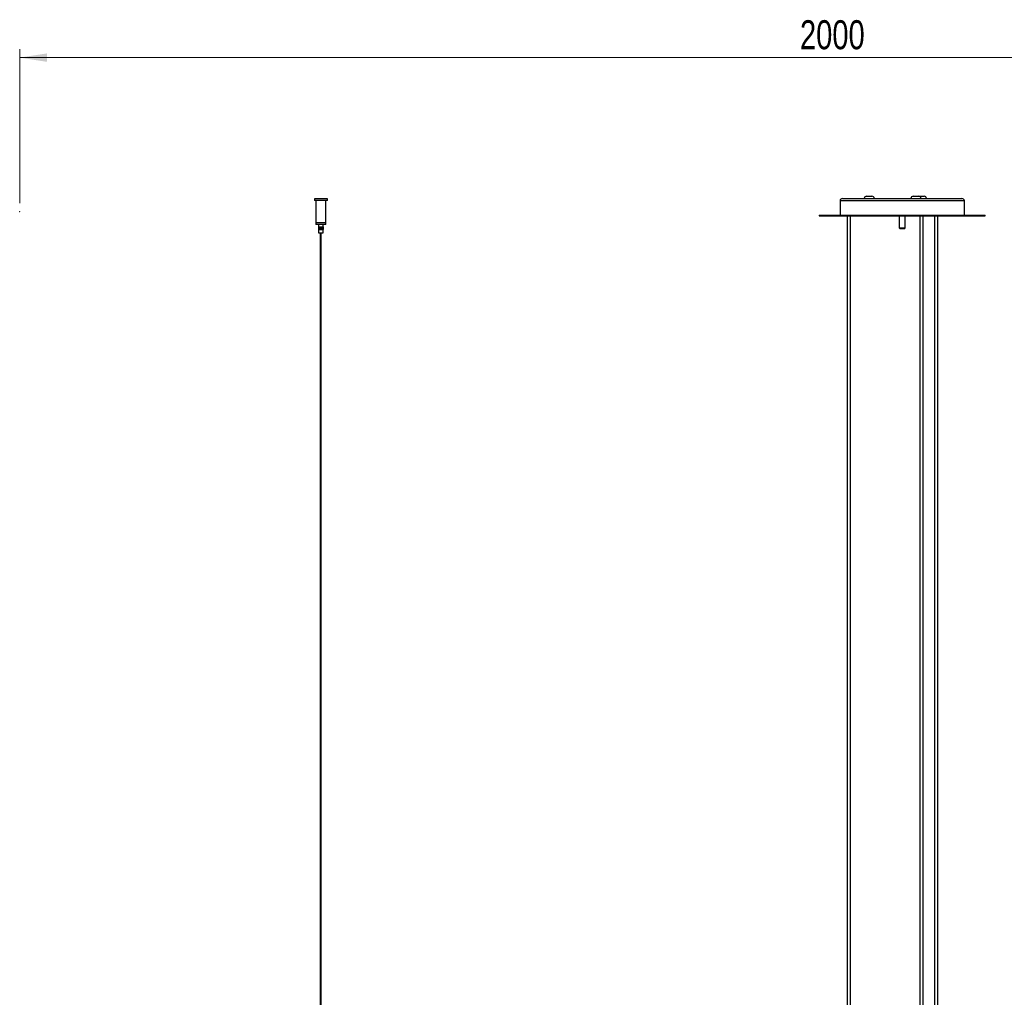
# Model space of a CAD drawing. Header units: millimetres. Extents: x 409 to 1061, y 280 to 705.
# Tile 6 of 10: x 598 to 717, y 398 to 516. Entities that reach past the tile are written whole.
import ezdxf

# ---------------------------------------------------------------- set-up
doc = ezdxf.new("R2010")
doc.units = ezdxf.units.MM
doc.header["$PDSIZE"] = -1
doc.styles.add('SLDTEXTSTYLE0', font='TXT', dxfattribs={"width": 0.75})
doc.dimstyles.new('SLDDIMSTYLE0', dxfattribs={"dimtxt": 3.5, "dimasz": 3.302, "dimexe": 0, "dimexo": 0.0625, "dimgap": 0.875, "dimtad": 1, "dimdec": 0, "dimlfac": 10, "dimrnd": 1e-09, "dimzin": 12, "dimdsep": 46, "dimtxsty": 'SLDTEXTSTYLE0', "dimsah": 1, "dimcen": 0.09, "dimadec": 0, "dimazin": 3, "dimtfac": 1, "dimtdec": 0, "dimtofl": 0, "dimtmove": 0, "dimatfit": 3, "dimfxl": 0, "dimfrac": 2, "dimtolj": 1, "dimtzin": 12, "dimarcsym": 0})

# ---------------------------------------------------------------- blocks, each defined once
blk = doc.blocks.new('_D')
at = {"color": 7, "linetype": 'Continuous', "lineweight": 0}
for p, q in [((598.18, 493.89), (598.18, 512.46)), ((798.18, 493.89), (798.18, 512.46)), ((598.18, 511.46), (798.18, 511.46))]:
    blk.add_line(p, q, dxfattribs=at)
at = {"color": 7, "linetype": 'Continuous', "lineweight": 18}
for points in [[(598.18, 511.46), (601.48, 510.95), (601.48, 511.97)], [(798.18, 511.46), (794.88, 511.97), (794.88, 510.95)]]:
    blk.add_solid(points, dxfattribs=at)
at = {"color": 7, "linetype": 'Continuous', "lineweight": 18, "insert": (692.29, 515.97), "char_height": 3.5, "attachment_point": 1, "style": 'SLDTEXTSTYLE0'}
blk.add_mtext('2000', dxfattribs=at)

msp = doc.modelspace()

# ---------------------------------------------------------------- linework, layer by layer
at = {"color": 7, "linetype": 'Continuous', "lineweight": 25}
for p, q in [((633.72, 494.42), (633.72, 494.23)), ((635.31, 494.42), (633.72, 494.42)), ((635.31, 494.23), (633.72, 494.23)), ((633.91, 494.23), (633.91, 491.53)), ((635.11, 491.53), (635.11, 494.23)), ((635.31, 494.23), (635.31, 494.42)), ((697.12, 494.17), (697.12, 492.47)), ((697.42, 494.47), (709.71, 494.47)), ((700.33, 494.75), (700.95, 494.75)), ((705.96, 494.75), (706.58, 494.75)), ((706.64, 494.75), (706.61, 494.75)), ((706.64, 494.75), (707.26, 494.75)), ((709.71, 494.47), (711.82, 494.47)), ((712.12, 492.47), (712.12, 494.17)), ((694.62, 492.47), (694.62, 492.37)), ((694.62, 492.47), (704.62, 492.47)), ((694.62, 492.37), (704.62, 492.37)), ((698, 492.37), (698, 314.28)), ((698.4, 314.28), (698.4, 492.37)), ((704.26, 492.37), (704.26, 490.92)), ((704.62, 492.47), (714.62, 492.47)), ((704.62, 492.37), (714.62, 492.37)), ((704.98, 490.92), (704.98, 492.37)), ((706.75, 492.37), (706.75, 321.66)), ((707.15, 321.66), (707.15, 492.37)), ((708.51, 492.37), (708.51, 320.39)), ((708.91, 320.27), (708.91, 492.37)), ((714.62, 492.37), (714.62, 492.47)), ((633.91, 491.53), (633.91, 491.33)), ((635.11, 491.53), (633.91, 491.53)), ((635.11, 491.33), (633.91, 491.33)), ((634.23, 491.03), (634.23, 490.73)), ((634.23, 491.03), (634.24, 491.03)), ((634.23, 491.03), (634.23, 490.73)), ((634.23, 491.03), (634.23, 491.03)), ((634.23, 491.03), (634.23, 490.73)), ((634.23, 491.03), (634.23, 491.03)), ((634.23, 491.03), (634.23, 490.73)), ((634.23, 491.03), (634.23, 491.03)), ((634.23, 490.73), (634.24, 490.73)), ((634.23, 490.73), (634.23, 490.73)), ((634.23, 490.73), (634.23, 490.73)), ((634.23, 490.73), (634.23, 490.73)), ((634.24, 491.33), (634.24, 491.03)), ((634.24, 491.03), (634.24, 490.73)), ((634.24, 491.03), (634.25, 491.03)), ((634.24, 491.03), (634.24, 490.73)), ((634.24, 491.03), (634.24, 491.03)), ((634.24, 491.03), (634.24, 490.73)), ((634.24, 491.03), (634.24, 491.03)), ((634.24, 491.03), (634.24, 490.73)), ((634.24, 491.03), (634.24, 491.03)), ((634.24, 491.03), (634.24, 490.73)), ((634.24, 491.03), (634.24, 491.03)), ((634.24, 490.73), (634.24, 490.33)), ((634.24, 490.73), (634.25, 490.73)), ((634.24, 490.73), (634.24, 490.73)), ((634.24, 490.73), (634.24, 490.73)), ((634.24, 490.73), (634.24, 490.73)), ((634.24, 490.73), (634.24, 490.73)), ((634.25, 491.03), (634.25, 490.73)), ((634.25, 491.03), (634.26, 491.03)), ((634.25, 491.03), (634.25, 490.73)), ((634.25, 491.03), (634.25, 491.03)), ((634.25, 491.03), (634.25, 490.73)), ((634.25, 491.03), (634.25, 491.03)), ((634.25, 490.73), (634.26, 490.73)), ((634.25, 490.73), (634.25, 490.73)), ((634.25, 490.73), (634.25, 490.73)), ((634.26, 491.03), (634.26, 490.73)), ((634.26, 491.03), (634.27, 491.03)), ((634.26, 491.03), (634.26, 490.73)), ((634.26, 491.03), (634.26, 491.03)), ((634.26, 490.73), (634.27, 490.73)), ((634.26, 490.73), (634.26, 490.73)), ((634.27, 491.03), (634.27, 490.73)), ((634.27, 491.03), (634.28, 491.03)), ((634.27, 491.03), (634.27, 490.73)), ((634.27, 491.03), (634.27, 491.03)), ((634.27, 490.73), (634.28, 490.73)), ((634.27, 490.73), (634.27, 490.73)), ((634.28, 490.73), (634.28, 491.03)), ((634.28, 490.73), (634.28, 491.03)), ((634.28, 491.03), (634.28, 490.73)), ((634.28, 491.03), (634.28, 490.73)), ((634.28, 491.03), (634.29, 491.03)), ((634.28, 491.03), (634.28, 491.03)), ((634.28, 491.03), (634.28, 490.73)), ((634.28, 491.03), (634.28, 491.03)), ((634.28, 490.73), (634.29, 490.73)), ((634.28, 490.73), (634.28, 490.73)), ((634.28, 490.73), (634.28, 490.73)), ((634.29, 491.03), (634.29, 490.73)), ((634.29, 490.73), (634.29, 491.03)), ((634.29, 491.03), (634.29, 490.73)), ((634.29, 491.03), (634.3, 491.03)), ((634.29, 491.03), (634.29, 491.03)), ((634.29, 490.73), (634.3, 490.73)), ((634.29, 490.73), (634.29, 490.73)), ((634.3, 491.03), (634.3, 490.73)), ((634.3, 490.73), (634.3, 491.03)), ((634.3, 490.73), (634.3, 491.03)), ((634.3, 491.03), (634.3, 490.73)), ((634.3, 491.03), (634.3, 490.73)), ((634.3, 491.03), (634.31, 491.03)), ((634.3, 491.03), (634.3, 491.03)), ((634.3, 491.03), (634.3, 490.73)), ((634.3, 491.03), (634.3, 491.03)), ((634.3, 491.03), (634.3, 491.03)), ((634.3, 490.73), (634.31, 490.73)), ((634.3, 490.73), (634.3, 490.73)), ((634.3, 490.73), (634.3, 490.73)), ((634.3, 490.73), (634.3, 490.73)), ((634.31, 490.73), (634.31, 491.03)), ((634.31, 490.73), (634.31, 491.03)), ((634.31, 491.03), (634.31, 490.73)), ((634.31, 491.03), (634.31, 490.73)), ((634.31, 491.03), (634.31, 491.03)), ((634.31, 491.03), (634.31, 491.03)), ((634.31, 490.73), (634.31, 490.73)), ((634.31, 490.73), (634.31, 490.73)), ((634.32, 490.73), (634.32, 491.03)), ((634.32, 491.03), (634.32, 490.73)), ((634.32, 491.03), (634.32, 490.73)), ((634.32, 491.03), (634.32, 490.73)), ((634.32, 491.03), (634.33, 491.03)), ((634.32, 491.03), (634.32, 491.03)), ((634.32, 491.03), (634.32, 490.73)), ((634.32, 491.03), (634.32, 491.03)), ((634.32, 491.03), (634.32, 491.03)), ((634.32, 490.73), (634.33, 490.73)), ((634.32, 490.73), (634.32, 490.73)), ((634.32, 490.73), (634.32, 490.73)), ((634.32, 490.73), (634.32, 490.73)), ((634.33, 491.03), (634.33, 490.73)), ((634.33, 490.73), (634.33, 491.03)), ((634.33, 491.03), (634.33, 490.73)), ((634.33, 491.03), (634.34, 491.03)), ((634.33, 491.03), (634.33, 491.03)), ((634.33, 490.73), (634.34, 490.73)), ((634.33, 490.73), (634.33, 490.73)), ((634.34, 491.03), (634.34, 490.73)), ((634.34, 490.73), (634.34, 491.03)), ((634.34, 490.73), (634.34, 491.03)), ((634.34, 491.03), (634.34, 490.73)), ((634.34, 491.03), (634.35, 491.03)), ((634.34, 491.03), (634.34, 490.73)), ((634.34, 491.03), (634.34, 491.03)), ((634.34, 491.03), (634.34, 491.03)), ((634.34, 490.73), (634.35, 490.73)), ((634.34, 490.73), (634.34, 490.73)), ((634.34, 490.73), (634.34, 490.73)), ((634.35, 490.73), (634.35, 491.03)), ((634.35, 491.03), (634.35, 490.73)), ((634.35, 491.03), (634.36, 491.03)), ((634.35, 491.03), (634.35, 490.73)), ((634.35, 491.03), (634.35, 491.03)), ((634.35, 490.73), (634.36, 490.73)), ((634.35, 490.73), (634.35, 490.73)), ((634.36, 491.03), (634.36, 490.73)), ((634.36, 490.73), (634.36, 491.03)), ((634.36, 491.03), (634.36, 490.73)), ((634.36, 491.03), (634.37, 491.03)), ((634.36, 491.03), (634.36, 491.03)), ((634.36, 491.03), (634.36, 490.73)), ((634.36, 491.03), (634.36, 491.03)), ((634.36, 490.73), (634.37, 490.73)), ((634.36, 490.73), (634.36, 490.73)), ((634.36, 490.73), (634.36, 490.73)), ((634.37, 490.73), (634.37, 491.03)), ((634.37, 491.03), (634.37, 490.73)), ((634.37, 491.03), (634.37, 490.73)), ((634.37, 491.03), (634.38, 491.03)), ((634.37, 491.03), (634.37, 491.03)), ((634.37, 490.73), (634.38, 490.73)), ((634.37, 490.73), (634.37, 490.73)), ((634.38, 491.03), (634.38, 490.73)), ((634.38, 490.73), (634.38, 491.03)), ((634.38, 491.03), (634.38, 490.73)), ((634.38, 491.03), (634.39, 491.03)), ((634.38, 491.03), (634.38, 491.03)), ((634.38, 490.73), (634.39, 490.73)), ((634.38, 490.73), (634.38, 490.73)), ((634.39, 490.73), (634.39, 491.03)), ((634.39, 491.03), (634.39, 490.73)), ((634.39, 491.03), (634.39, 490.73)), ((634.39, 491.03), (634.4, 491.03)), ((634.39, 491.03), (634.39, 491.03)), ((634.39, 490.73), (634.4, 490.73)), ((634.39, 490.73), (634.39, 490.73)), ((634.4, 490.73), (634.4, 491.03)), ((634.4, 491.03), (634.4, 490.73)), ((634.4, 490.73), (634.4, 491.03)), ((634.4, 491.03), (634.4, 490.73)), ((634.4, 491.03), (634.41, 491.03)), ((634.4, 491.03), (634.4, 490.73)), ((634.4, 491.03), (634.4, 491.03)), ((634.4, 491.03), (634.4, 491.03)), ((634.4, 490.73), (634.41, 490.73)), ((634.4, 490.73), (634.4, 490.73)), ((634.4, 490.73), (634.4, 490.73)), ((634.41, 491.03), (634.41, 490.73)), ((634.41, 490.73), (634.41, 491.03)), ((634.41, 491.03), (634.42, 491.03)), ((634.41, 491.03), (634.41, 490.73)), ((634.41, 491.03), (634.41, 491.03)), ((634.41, 490.73), (634.42, 490.73)), ((634.41, 490.73), (634.41, 490.73)), ((634.42, 490.73), (634.42, 491.03)), ((634.42, 491.03), (634.42, 490.73)), ((634.42, 491.03), (634.43, 491.03)), ((634.42, 491.03), (634.42, 490.73)), ((634.42, 491.03), (634.42, 491.03)), ((634.42, 490.73), (634.43, 490.73)), ((634.42, 490.73), (634.42, 490.73)), ((634.43, 491.03), (634.43, 490.73)), ((634.43, 490.73), (634.43, 491.03)), ((634.43, 491.03), (634.44, 491.03)), ((634.43, 491.03), (634.43, 490.73)), ((634.43, 491.03), (634.43, 491.03)), ((634.43, 490.73), (634.44, 490.73)), ((634.43, 490.73), (634.43, 490.73)), ((634.44, 490.73), (634.44, 491.03)), ((634.44, 491.03), (634.44, 490.73)), ((634.44, 491.03), (634.45, 491.03)), ((634.44, 491.03), (634.44, 490.73)), ((634.44, 491.03), (634.44, 491.03)), ((634.44, 490.73), (634.45, 490.73)), ((634.44, 490.73), (634.44, 490.73)), ((634.45, 491.03), (634.45, 490.73)), ((634.45, 490.73), (634.45, 491.03)), ((634.45, 491.03), (634.46, 491.03)), ((634.45, 491.03), (634.45, 490.73)), ((634.45, 491.03), (634.45, 491.03)), ((634.45, 490.73), (634.46, 490.73)), ((634.45, 490.73), (634.45, 490.73)), ((634.46, 490.73), (634.46, 491.03)), ((634.46, 491.03), (634.46, 490.73)), ((634.46, 491.03), (634.47, 491.03)), ((634.46, 491.03), (634.46, 490.73)), ((634.46, 491.03), (634.46, 491.03)), ((634.46, 490.73), (634.47, 490.73)), ((634.46, 490.73), (634.46, 490.73)), ((634.47, 491.03), (634.47, 490.73)), ((634.47, 490.73), (634.47, 491.03)), ((634.47, 491.03), (634.48, 491.03)), ((634.47, 491.03), (634.47, 490.73)), ((634.47, 491.03), (634.47, 491.03)), ((634.47, 490.73), (634.48, 490.73)), ((634.47, 490.73), (634.47, 490.73)), ((634.48, 490.73), (634.48, 491.03)), ((634.48, 491.03), (634.48, 490.73)), ((634.48, 491.03), (634.49, 491.03)), ((634.48, 491.03), (634.48, 490.73)), ((634.48, 491.03), (634.48, 491.03)), ((634.48, 490.73), (634.49, 490.73)), ((634.48, 490.73), (634.48, 490.73)), ((634.49, 491.03), (634.49, 490.73)), ((634.49, 490.73), (634.49, 491.03)), ((634.49, 491.03), (634.49, 490.73)), ((634.49, 491.03), (634.49, 491.03)), ((634.49, 491.03), (634.5, 491.03)), ((634.49, 490.73), (634.49, 490.73)), ((634.49, 490.73), (634.5, 490.73)), ((634.5, 490.73), (634.5, 491.03)), ((634.5, 491.03), (634.5, 490.73)), ((634.5, 491.03), (634.5, 490.73)), ((634.5, 491.03), (634.5, 491.03)), ((634.5, 491.03), (634.51, 491.03)), ((634.5, 490.73), (634.5, 490.73)), ((634.5, 490.73), (634.51, 490.73)), ((634.51, 491.03), (634.51, 490.73)), ((634.51, 490.73), (634.51, 491.03)), ((634.51, 491.03), (634.51, 490.73)), ((634.51, 491.03), (634.51, 491.03)), ((634.51, 491.03), (634.52, 491.03)), ((634.51, 490.73), (634.51, 490.73)), ((634.51, 490.73), (634.52, 490.73)), ((634.52, 490.73), (634.52, 491.03)), ((634.52, 491.03), (634.52, 490.73)), ((634.52, 491.03), (634.52, 490.73)), ((634.52, 491.03), (634.52, 491.03)), ((634.52, 491.03), (634.53, 491.03)), ((634.52, 490.73), (634.52, 490.73)), ((634.52, 490.73), (634.53, 490.73)), ((634.53, 491.03), (634.53, 490.73)), ((634.53, 490.73), (634.53, 491.03)), ((634.53, 491.03), (634.53, 490.73)), ((634.53, 491.03), (634.53, 491.03)), ((634.53, 491.03), (634.54, 491.03)), ((634.53, 490.73), (634.53, 490.73)), ((634.53, 490.73), (634.54, 490.73)), ((634.54, 490.73), (634.54, 491.03)), ((634.54, 491.03), (634.54, 490.73)), ((634.54, 491.03), (634.54, 490.73)), ((634.54, 491.03), (634.54, 491.03)), ((634.54, 491.03), (634.55, 491.03)), ((634.54, 490.73), (634.54, 490.73)), ((634.54, 490.73), (634.55, 490.73)), ((634.55, 491.03), (634.55, 490.73)), ((634.55, 490.73), (634.55, 491.03)), ((634.55, 491.03), (634.55, 490.73)), ((634.55, 491.03), (634.55, 491.03)), ((634.55, 491.03), (634.56, 491.03)), ((634.55, 490.73), (634.55, 490.73)), ((634.55, 490.73), (634.56, 490.73)), ((634.56, 490.73), (634.56, 491.03)), ((634.56, 491.03), (634.56, 490.73)), ((634.56, 491.03), (634.56, 490.73)), ((634.56, 491.03), (634.56, 491.03)), ((634.56, 491.03), (634.57, 491.03)), ((634.56, 490.73), (634.56, 490.73)), ((634.56, 490.73), (634.57, 490.73)), ((634.57, 491.03), (634.57, 490.73)), ((634.57, 490.73), (634.57, 491.03)), ((634.57, 491.03), (634.57, 490.73)), ((634.57, 491.03), (634.57, 491.03)), ((634.57, 491.03), (634.58, 491.03)), ((634.57, 490.73), (634.57, 490.73)), ((634.57, 490.73), (634.58, 490.73)), ((634.58, 490.73), (634.58, 491.03)), ((634.58, 491.03), (634.58, 490.73)), ((634.58, 491.03), (634.58, 490.73)), ((634.58, 491.03), (634.58, 491.03)), ((634.58, 491.03), (634.59, 491.03)), ((634.58, 490.73), (634.58, 490.73)), ((634.58, 490.73), (634.59, 490.73)), ((634.59, 491.03), (634.59, 490.73)), ((634.59, 490.73), (634.59, 491.03)), ((634.59, 491.03), (634.59, 490.73)), ((634.59, 491.03), (634.59, 491.03)), ((634.59, 491.03), (634.6, 491.03)), ((634.59, 490.73), (634.59, 490.73)), ((634.59, 490.73), (634.6, 490.73)), ((634.6, 490.73), (634.6, 491.03)), ((634.6, 491.03), (634.6, 490.73)), ((634.6, 491.03), (634.6, 490.73)), ((634.6, 491.03), (634.6, 491.03)), ((634.6, 491.03), (634.61, 491.03)), ((634.6, 490.73), (634.6, 490.73)), ((634.6, 490.73), (634.61, 490.73)), ((634.61, 491.03), (634.61, 490.73)), ((634.61, 490.73), (634.61, 491.03)), ((634.61, 491.03), (634.61, 490.73)), ((634.61, 491.03), (634.61, 491.03)), ((634.61, 491.03), (634.62, 491.03)), ((634.61, 490.73), (634.61, 490.73)), ((634.61, 490.73), (634.62, 490.73)), ((634.62, 490.73), (634.62, 491.03)), ((634.62, 491.03), (634.62, 490.73)), ((634.62, 491.03), (634.62, 490.73)), ((634.62, 491.03), (634.62, 491.03)), ((634.62, 491.03), (634.62, 490.73)), ((634.62, 491.03), (634.62, 491.03)), ((634.62, 491.03), (634.63, 491.03)), ((634.62, 490.73), (634.62, 490.73)), ((634.62, 490.73), (634.62, 490.73)), ((634.62, 490.73), (634.63, 490.73)), ((634.63, 491.03), (634.63, 490.73)), ((634.63, 490.73), (634.63, 491.03)), ((634.63, 491.03), (634.63, 490.73)), ((634.63, 491.03), (634.63, 491.03)), ((634.63, 491.03), (634.64, 491.03)), ((634.63, 490.73), (634.63, 490.73)), ((634.63, 490.73), (634.64, 490.73)), ((634.64, 491.03), (634.64, 490.73)), ((634.64, 490.73), (634.64, 491.03)), ((634.64, 490.73), (634.64, 491.03)), ((634.64, 491.03), (634.64, 490.73)), ((634.64, 491.03), (634.64, 490.73)), ((634.64, 491.03), (634.64, 491.03)), ((634.64, 491.03), (634.64, 491.03)), ((634.64, 491.03), (634.65, 491.03)), ((634.64, 490.73), (634.64, 490.73)), ((634.64, 490.73), (634.64, 490.73)), ((634.64, 490.73), (634.65, 490.73)), ((634.65, 490.73), (634.65, 491.03)), ((634.65, 491.03), (634.65, 490.73)), ((634.65, 491.03), (634.65, 490.73)), ((634.65, 491.03), (634.65, 491.03)), ((634.65, 491.03), (634.66, 491.03)), ((634.65, 490.73), (634.65, 490.73)), ((634.65, 490.73), (634.66, 490.73)), ((634.66, 491.03), (634.66, 490.73)), ((634.66, 490.73), (634.66, 491.03)), ((634.66, 491.03), (634.66, 490.73)), ((634.66, 491.03), (634.66, 491.03)), ((634.66, 491.03), (634.67, 491.03)), ((634.66, 490.73), (634.66, 490.73)), ((634.66, 490.73), (634.67, 490.73)), ((634.67, 490.73), (634.67, 491.03)), ((634.67, 491.03), (634.67, 490.73)), ((634.67, 491.03), (634.67, 490.73)), ((634.67, 491.03), (634.67, 491.03)), ((634.67, 491.03), (634.68, 491.03)), ((634.67, 490.73), (634.67, 490.73)), ((634.67, 490.73), (634.68, 490.73)), ((634.68, 491.03), (634.68, 490.73)), ((634.68, 490.73), (634.68, 491.03)), ((634.68, 491.03), (634.68, 490.73)), ((634.68, 491.03), (634.68, 491.03)), ((634.68, 491.03), (634.68, 490.73)), ((634.68, 491.03), (634.68, 491.03)), ((634.68, 491.03), (634.69, 491.03)), ((634.68, 490.73), (634.68, 490.73)), ((634.68, 490.73), (634.68, 490.73)), ((634.68, 490.73), (634.69, 490.73)), ((634.69, 491.03), (634.69, 490.73)), ((634.69, 490.73), (634.69, 491.03)), ((634.69, 490.73), (634.69, 491.03)), ((634.69, 491.03), (634.69, 490.73)), ((634.69, 491.03), (634.69, 490.73)), ((634.69, 491.03), (634.69, 491.03)), ((634.69, 491.03), (634.69, 491.03)), ((634.69, 491.03), (634.7, 491.03)), ((634.69, 490.73), (634.69, 490.73)), ((634.69, 490.73), (634.69, 490.73)), ((634.69, 490.73), (634.7, 490.73)), ((634.7, 490.73), (634.7, 491.03)), ((634.7, 491.03), (634.7, 490.73)), ((634.7, 491.03), (634.7, 490.73)), ((634.7, 491.03), (634.7, 491.03)), ((634.7, 491.03), (634.71, 491.03)), ((634.7, 490.73), (634.7, 490.73)), ((634.7, 490.73), (634.71, 490.73)), ((634.71, 491.03), (634.71, 490.73)), ((634.71, 491.03), (634.71, 490.73)), ((634.71, 491.03), (634.71, 490.73)), ((634.71, 491.03), (634.71, 490.73)), ((634.71, 491.03), (634.71, 491.03)), ((634.71, 491.03), (634.72, 491.03)), ((634.71, 490.73), (634.71, 490.73)), ((634.71, 490.73), (634.72, 490.73)), ((634.72, 491.03), (634.72, 490.73)), ((634.72, 491.03), (634.73, 491.03)), ((634.72, 490.73), (634.73, 490.73)), ((634.73, 491.03), (634.73, 490.73)), ((634.73, 491.03), (634.73, 490.73)), ((634.73, 491.03), (634.73, 491.03)), ((634.73, 491.03), (634.74, 491.03)), ((634.73, 490.73), (634.73, 490.73)), ((634.73, 490.73), (634.74, 490.73)), ((634.74, 491.03), (634.74, 490.73)), ((634.74, 491.03), (634.75, 491.03)), ((634.74, 490.73), (634.75, 490.73)), ((634.75, 491.03), (634.75, 490.73)), ((634.75, 491.03), (634.75, 490.73)), ((634.75, 491.03), (634.75, 491.03)), ((634.75, 491.03), (634.76, 491.03)), ((634.75, 490.73), (634.75, 490.73)), ((634.75, 490.73), (634.76, 490.73)), ((634.76, 491.03), (634.76, 490.73)), ((634.76, 491.03), (634.76, 490.73)), ((634.76, 491.03), (634.76, 491.03)), ((634.76, 491.03), (634.76, 490.73)), ((634.76, 491.03), (634.76, 491.03)), ((634.76, 491.03), (634.77, 491.03)), ((634.76, 490.73), (634.76, 490.73)), ((634.76, 490.73), (634.76, 490.73)), ((634.76, 490.73), (634.77, 490.73)), ((634.77, 491.03), (634.77, 490.73)), ((634.77, 491.03), (634.77, 490.73)), ((634.77, 491.03), (634.77, 491.03)), ((634.77, 491.03), (634.78, 491.03)), ((634.77, 490.73), (634.77, 490.73)), ((634.77, 490.73), (634.78, 490.73)), ((634.78, 491.03), (634.78, 490.73)), ((634.78, 491.03), (634.78, 490.73)), ((634.78, 491.03), (634.78, 491.03)), ((634.78, 491.03), (634.78, 490.73)), ((634.78, 491.03), (634.78, 491.03)), ((634.78, 491.03), (634.78, 490.73)), ((634.78, 491.03), (634.78, 491.03)), ((634.78, 491.03), (634.79, 491.03)), ((634.78, 490.73), (634.78, 490.73)), ((634.78, 490.73), (634.78, 490.73)), ((634.78, 490.73), (634.78, 490.73)), ((634.78, 490.73), (634.79, 490.73)), ((634.79, 491.03), (634.79, 491.33)), ((634.79, 491.03), (634.79, 490.73)), ((634.79, 491.03), (634.79, 490.73)), ((634.79, 491.03), (634.79, 491.03)), ((634.79, 491.03), (634.79, 490.73)), ((634.79, 491.03), (634.79, 491.03)), ((634.79, 491.03), (634.79, 490.73)), ((634.79, 491.03), (634.79, 491.03)), ((634.79, 491.03), (634.79, 490.73)), ((634.79, 491.03), (634.79, 491.03)), ((634.79, 491.03), (634.79, 490.73)), ((634.79, 491.03), (634.79, 491.03)), ((634.79, 490.33), (634.79, 490.73)), ((634.79, 490.73), (634.79, 490.73)), ((634.79, 490.73), (634.79, 490.73)), ((634.79, 490.73), (634.79, 490.73)), ((634.79, 490.73), (634.79, 490.73)), ((634.79, 490.73), (634.79, 490.73)), ((635.11, 491.33), (635.11, 491.53)), ((704.26, 490.92), (704.36, 490.82)), ((704.26, 490.92), (704.42, 490.92)), ((704.48, 490.82), (704.36, 490.82)), ((704.42, 490.92), (704.98, 490.92)), ((704.88, 490.82), (704.48, 490.82)), ((704.88, 490.82), (704.98, 490.92)), ((634.24, 490.33), (634.79, 490.33)), ((634.43, 490.33), (634.43, 301.28)), ((634.55, 301.28), (634.55, 490.33))]:
    msp.add_line(p, q, dxfattribs=at)
at = {"color": 8, "linetype": 'Continuous', "lineweight": 25}
for p, q in [((709.92, 494.17), (697.12, 494.17)), ((712.12, 494.17), (709.92, 494.17))]:
    msp.add_line(p, q, dxfattribs=at)
at = {"color": 7, "linetype": 'Continuous', "lineweight": 25}
for centre, start, end in [((697.42, 494.17), 90, 180), ((700.33, 494.45), 90, 176.1774), ((700.95, 494.45), 3.8226, 90), ((705.96, 494.45), 90, 176.1774), ((706.58, 494.45), 3.8226, 90), ((707.26, 494.45), 3.8226, 90), ((711.82, 494.17), 0, 90)]:
    msp.add_arc(centre, 0.3, start, end, dxfattribs=at)
at = {"color": 7, "linetype": 'Continuous', "lineweight": 0}
msp.add_point((598.18, 492.89), dxfattribs=at)

# ---------------------------------------------------------------- dimensions: what is measured, and where the dimension line sits
at = {"color": 7, "linetype": 'Continuous', "lineweight": 18}
dim = msp.add_linear_dim(base=(798.18, 511.46), p1=(598.18, 492.89), p2=(798.18, 492.89), angle=0, dimstyle='SLDDIMSTYLE0', dxfattribs=at)
dim.commit()
dim.dimension.update_dxf_attribs({"geometry": '_D', "text_midpoint": (697.46, 511.46), "dimtype": 160})

doc.saveas('drawing.dxf')
